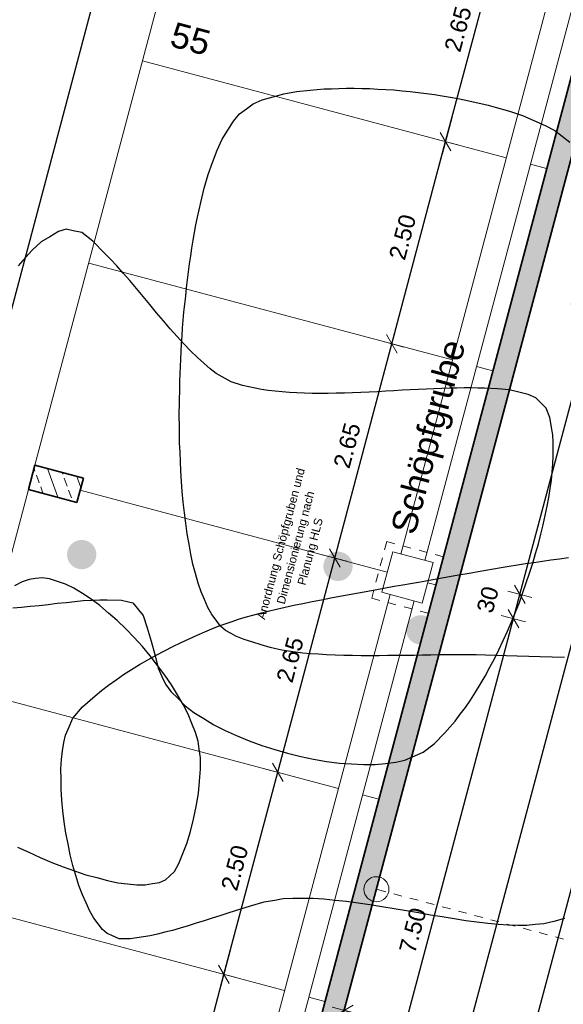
# Model space of a CAD drawing. Header units: metres. Extents: x 4462371 to 4462630, y 5328161 to 5328403.
# Tile 82 of 152: x 4462448.59 to 4462455.09, y 5328263.33 to 5328275.1. Entities that reach past the tile are written whole.
import ezdxf

# ---------------------------------------------------------------- set-up
doc = ezdxf.new("R2010")
doc.units = ezdxf.units.M
doc.header["$PDMODE"] = 65
doc.linetypes.add('AUSGEZOGEN', pattern=[0])
doc.linetypes.add('VERDECKT2_S2', pattern=[0.15, 0.1, -0.05])
doc.layers.add('B30_BEWSYM', color=3, linetype='AUSGEZOGEN')
doc.layers.add('B31_BEWLIN', color=3, linetype='AUSGEZOGEN')
for name, color, linetype, lineweight in [('Maßlinie_Allgemein', 7, 'AUSGEZOGEN', 13), ('Schraffur', 7, 'AUSGEZOGEN', 158), ('Standard', 7, 'AUSGEZOGEN', 13)]:
    doc.layers.add(name, color=color, linetype=linetype, lineweight=lineweight)
doc.styles.add('ARIAL', font='ARIAL.TTF')
doc.dimstyles.new('_DIMSTYLE_20', dxfattribs={"dimtxt": 0.2, "dimasz": 0.3, "dimexe": 0, "dimexo": 0, "dimgap": 0.1, "dimtad": 2, "dimdec": 1, "dimlfac": 100, "dimrnd": 0.5, "dimzin": 4, "dimdsep": 46, "dimtxsty": 'ARIAL', "dimblk1": 'ALL_ML_STRICH', "dimblk2": 'ALL_ML_STRICH', "dimsah": 1, "dimcen": 0, "dimclrd": 7, "dimclre": 7, "dimclrt": 7, "dimadec": 0, "dimazin": 0, "dimtfac": 1, "dimtdec": 0, "dimtix": 1, "dimtmove": 2, "dimatfit": 3, "dimfxl": 0, "dimtvp": 1.2, "dimtzin": 0, "dimlwd": 0, "dimlwe": 13, "dimarcsym": 0})
doc.dimstyles.new('_DIMSTYLE_3', dxfattribs={"dimtxt": 0.2, "dimasz": 0.3, "dimexe": 0, "dimexo": 0, "dimgap": 0.1, "dimtad": 2, "dimrnd": 0.005, "dimzin": 4, "dimdsep": 46, "dimtxsty": 'ARIAL', "dimblk1": 'ALL_ML_STRICH', "dimblk2": 'ALL_ML_STRICH', "dimsah": 1, "dimcen": 0, "dimclrd": 7, "dimclre": 7, "dimclrt": 7, "dimadec": 0, "dimazin": 0, "dimtfac": 1, "dimtdec": 0, "dimtix": 1, "dimtmove": 2, "dimatfit": 3, "dimfxl": 0, "dimtzin": 0, "dimlwd": 0, "dimlwe": 13, "dimarcsym": 0})
doc.dimstyles.new('_DIMSTYLE_5', dxfattribs={"dimtxt": 0.2, "dimasz": 0.3, "dimexe": 0, "dimexo": 1e-06, "dimgap": 0.1, "dimtad": 2, "dimrnd": 0.005, "dimzin": 4, "dimdsep": 46, "dimtxsty": 'ARIAL', "dimblk1": 'ALL_ML_STRICH', "dimblk2": 'ALL_ML_STRICH', "dimsah": 1, "dimcen": 0, "dimse1": 1, "dimse2": 1, "dimclrd": 7, "dimclre": 7, "dimclrt": 7, "dimadec": 0, "dimazin": 0, "dimtfac": 1, "dimtdec": 0, "dimtix": 1, "dimtmove": 2, "dimatfit": 3, "dimfxl": 0, "dimtzin": 0, "dimlwd": 0, "dimlwe": 13, "dimarcsym": 0})
doc.dimstyles.new('_DIMSTYLE_6', dxfattribs={"dimtxt": 0.2, "dimasz": 0.3, "dimexe": 0, "dimexo": 1e-06, "dimgap": 0.1, "dimtad": 2, "dimdec": 3, "dimrnd": 0.005, "dimzin": 4, "dimdsep": 46, "dimtxsty": 'ARIAL', "dimblk1": 'ALL_ML_STRICH', "dimblk2": 'ALL_ML_STRICH', "dimsah": 1, "dimcen": 0, "dimse1": 1, "dimse2": 1, "dimclrd": 7, "dimclre": 7, "dimclrt": 7, "dimadec": 0, "dimazin": 0, "dimtfac": 1, "dimtdec": 0, "dimtix": 1, "dimtmove": 2, "dimatfit": 3, "dimfxl": 0, "dimtzin": 0, "dimlwd": 0, "dimlwe": 13, "dimarcsym": 0})
doc.dimstyles.new('_DIMSTYLE_9', dxfattribs={"dimtxt": 0.2, "dimasz": 0.3, "dimexe": 0, "dimexo": 1e-06, "dimgap": 0.1, "dimtad": 2, "dimdec": 3, "dimrnd": 0.005, "dimzin": 4, "dimdsep": 46, "dimtxsty": 'ARIAL', "dimblk1": 'ALL_ML_STRICH', "dimblk2": 'ALL_ML_STRICH', "dimsah": 1, "dimcen": 0, "dimse1": 1, "dimse2": 1, "dimclrd": 7, "dimclre": 7, "dimclrt": 7, "dimadec": 0, "dimazin": 0, "dimtfac": 1, "dimtdec": 0, "dimtix": 1, "dimtmove": 2, "dimatfit": 3, "dimfxl": 0, "dimtzin": 0, "dimlwd": 0, "dimlwe": 13, "dimarcsym": 0})
pattern_1 = [(110, (0, 0), (-0.281907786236, -0.102606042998), []), (110, (-0.14095, -0.0513), (-0.281907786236, -0.102606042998), [0.1, -0.05])]

# ---------------------------------------------------------------- blocks, each defined once
blk = doc.blocks.new('ALL_ML_STRICH')
at = {"color": 0, "linetype": 'ByBlock', "lineweight": -2}
for p, q in [((0, -0.5), (0, 0.5)), ((-1, 0), (0.5, 0)), ((-0.3, -0.3), (0.3, 0.3))]:
    blk.add_line(p, q, dxfattribs=at)
blk = doc.blocks.new('*D86')
at = {"layer": 'DEFPOINTS', "color": 7, "linetype": 'AUSGEZOGEN', "lineweight": 13}
for p in [(4462452.857, 5328264.703), (4462457.607, 5328263.438), (4462457.221, 5328261.989)]:
    blk.add_point(p, dxfattribs=at)
at = {"layer": 'Maßlinie_Allgemein', "color": 7, "linetype": 'AUSGEZOGEN', "lineweight": -2}
blk.add_line((4462457.221, 5328261.989), (4462452.471, 5328263.254), dxfattribs=at)
at = {"layer": 'Maßlinie_Allgemein', "color": 7, "linetype": 'AUSGEZOGEN', "lineweight": 13, "xscale": 0.3, "yscale": 0.3, "zscale": 0.3}
for p, rotation in [((4462452.471, 5328263.254), 165.0861849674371), ((4462457.221, 5328261.989), 345.0861849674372)]:
    blk.add_blockref('ALL_ML_STRICH', p, dxfattribs=dict(at, rotation=rotation))
at = {"layer": 'Maßlinie_Allgemein', "color": 7, "linetype": 'AUSGEZOGEN', "lineweight": 13, "insert": (4462454.565, 5328262.596), "char_height": 0.2, "width": 0.01, "attachment_point": 1, "rotation": 165.0862, "line_spacing_factor": 0.60241, "style": 'ARIAL'}
blk.add_mtext('5.20', dxfattribs=at)
blk = doc.blocks.new('*D89')
at = {"layer": 'DEFPOINTS', "color": 7, "linetype": 'AUSGEZOGEN', "lineweight": 13}
for p in [(4462452.242, 5328263.363), (4462450.352, 5328261.124), (4462451.56, 5328260.802)]:
    blk.add_point(p, dxfattribs=at)
at = {"layer": 'Maßlinie_Allgemein', "color": 7, "linetype": 'AUSGEZOGEN', "lineweight": -2}
for p, q in [((4462450.352, 5328261.124), (4462451.034, 5328263.685)), ((4462451.034, 5328263.685), (4462451.034, 5328263.685)), ((4462450.352, 5328261.124), (4462450.352, 5328261.124))]:
    blk.add_line(p, q, dxfattribs=at)
at = {"layer": 'Maßlinie_Allgemein', "color": 7, "linetype": 'AUSGEZOGEN', "lineweight": 13, "xscale": 0.3, "yscale": 0.3, "zscale": 0.3}
for p, rotation in [((4462451.034, 5328263.685), 75.08618496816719), ((4462450.352, 5328261.124), 255.0861849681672)]:
    blk.add_blockref('ALL_ML_STRICH', p, dxfattribs=dict(at, rotation=rotation))
at = {"layer": 'Maßlinie_Allgemein', "color": 7, "linetype": 'AUSGEZOGEN', "lineweight": 13, "insert": (4462450.5, 5328262.47), "char_height": 0.2, "width": 0.8, "attachment_point": 5, "rotation": 75.0862, "style": 'ARIAL'}
blk.add_mtext('\\A1;{\\A1;{2.65\\H0.132000;\\S^ ;}}', dxfattribs=at)
blk = doc.blocks.new('*D90')
at = {"layer": 'DEFPOINTS', "color": 7, "linetype": 'AUSGEZOGEN', "lineweight": 13}
for p in [(4462452.885, 5328265.779), (4462451.034, 5328263.685), (4462452.242, 5328263.363)]:
    blk.add_point(p, dxfattribs=at)
at = {"layer": 'Maßlinie_Allgemein', "color": 7, "linetype": 'AUSGEZOGEN', "lineweight": -2}
for p, q in [((4462451.034, 5328263.685), (4462451.677, 5328266.101)), ((4462451.677, 5328266.101), (4462451.677, 5328266.101)), ((4462451.034, 5328263.685), (4462451.034, 5328263.685))]:
    blk.add_line(p, q, dxfattribs=at)
at = {"layer": 'Maßlinie_Allgemein', "color": 7, "linetype": 'AUSGEZOGEN', "lineweight": 13, "xscale": 0.3, "yscale": 0.3, "zscale": 0.3}
for p, rotation in [((4462451.677, 5328266.101), 75.08618496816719), ((4462451.034, 5328263.685), 255.0861849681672)]:
    blk.add_blockref('ALL_ML_STRICH', p, dxfattribs=dict(at, rotation=rotation))
at = {"layer": 'Maßlinie_Allgemein', "color": 7, "linetype": 'AUSGEZOGEN', "lineweight": 13, "insert": (4462451.163, 5328264.959), "char_height": 0.2, "width": 0.8, "attachment_point": 5, "rotation": 75.0862, "style": 'ARIAL'}
blk.add_mtext('\\A1;{\\A1;{2.50\\H0.132000;\\S^ ;}}', dxfattribs=at)
blk = doc.blocks.new('*D91')
at = {"layer": 'DEFPOINTS', "color": 7, "linetype": 'AUSGEZOGEN', "lineweight": 13}
for p in [(4462449.315, 5328269.472), (4462451.677, 5328266.101), (4462452.885, 5328265.779)]:
    blk.add_point(p, dxfattribs=at)
at = {"layer": 'Maßlinie_Allgemein', "color": 7, "linetype": 'AUSGEZOGEN', "lineweight": -2}
for p, q in [((4462451.677, 5328266.101), (4462452.359, 5328268.661)), ((4462452.359, 5328268.661), (4462452.359, 5328268.661)), ((4462451.677, 5328266.101), (4462451.677, 5328266.101))]:
    blk.add_line(p, q, dxfattribs=at)
at = {"layer": 'Maßlinie_Allgemein', "color": 7, "linetype": 'AUSGEZOGEN', "lineweight": 13, "xscale": 0.3, "yscale": 0.3, "zscale": 0.3}
for p, rotation in [((4462452.359, 5328268.661), 75.08618496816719), ((4462451.677, 5328266.101), 255.0861849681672)]:
    blk.add_blockref('ALL_ML_STRICH', p, dxfattribs=dict(at, rotation=rotation))
at = {"layer": 'Maßlinie_Allgemein', "color": 7, "linetype": 'AUSGEZOGEN', "lineweight": 13, "insert": (4462451.825, 5328267.446), "char_height": 0.2, "width": 0.8, "attachment_point": 5, "rotation": 75.0862, "style": 'ARIAL'}
blk.add_mtext('\\A1;{\\A1;{2.65\\H0.132000;\\S^ ;}}', dxfattribs=at)
blk = doc.blocks.new('*D92')
at = {"layer": 'DEFPOINTS', "color": 7, "linetype": 'AUSGEZOGEN', "lineweight": 13}
for p in [(4462449.417, 5328272.187), (4462449.315, 5328269.472), (4462452.359, 5328268.661)]:
    blk.add_point(p, dxfattribs=at)
at = {"layer": 'Maßlinie_Allgemein', "color": 7, "linetype": 'AUSGEZOGEN', "lineweight": -2}
for p, q in [((4462452.359, 5328268.661), (4462453.041, 5328271.222)), ((4462453.041, 5328271.222), (4462453.041, 5328271.222)), ((4462452.359, 5328268.661), (4462452.359, 5328268.661))]:
    blk.add_line(p, q, dxfattribs=at)
at = {"layer": 'Maßlinie_Allgemein', "color": 7, "linetype": 'AUSGEZOGEN', "lineweight": 13, "xscale": 0.3, "yscale": 0.3, "zscale": 0.3}
for p, rotation in [((4462453.041, 5328271.222), 75.08618496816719), ((4462452.359, 5328268.661), 255.0861849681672)]:
    blk.add_blockref('ALL_ML_STRICH', p, dxfattribs=dict(at, rotation=rotation))
at = {"layer": 'Maßlinie_Allgemein', "color": 7, "linetype": 'AUSGEZOGEN', "lineweight": 13, "insert": (4462452.507, 5328270.007), "char_height": 0.2, "width": 0.8, "attachment_point": 5, "rotation": 75.0862, "style": 'ARIAL'}
blk.add_mtext('\\A1;{\\A1;{2.65\\H0.132000;\\S^ ;}}', dxfattribs=at)
blk = doc.blocks.new('*D93')
at = {"layer": 'DEFPOINTS', "color": 7, "linetype": 'AUSGEZOGEN', "lineweight": 13}
for p in [(4462450.061, 5328274.603), (4462449.417, 5328272.187), (4462453.041, 5328271.222)]:
    blk.add_point(p, dxfattribs=at)
at = {"layer": 'Maßlinie_Allgemein', "color": 7, "linetype": 'AUSGEZOGEN', "lineweight": -2}
for p, q in [((4462453.041, 5328271.222), (4462453.685, 5328273.638)), ((4462453.685, 5328273.638), (4462453.685, 5328273.638)), ((4462453.041, 5328271.222), (4462453.041, 5328271.222))]:
    blk.add_line(p, q, dxfattribs=at)
at = {"layer": 'Maßlinie_Allgemein', "color": 7, "linetype": 'AUSGEZOGEN', "lineweight": 13, "xscale": 0.3, "yscale": 0.3, "zscale": 0.3}
for p, rotation in [((4462453.685, 5328273.638), 75.08618496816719), ((4462453.041, 5328271.222), 255.0861849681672)]:
    blk.add_blockref('ALL_ML_STRICH', p, dxfattribs=dict(at, rotation=rotation))
at = {"layer": 'Maßlinie_Allgemein', "color": 7, "linetype": 'AUSGEZOGEN', "lineweight": 13, "insert": (4462453.17, 5328272.497), "char_height": 0.2, "width": 0.8, "attachment_point": 5, "rotation": 75.0862, "style": 'ARIAL'}
blk.add_mtext('\\A1;{\\A1;{2.50\\H0.132000;\\S^ ;}}', dxfattribs=at)
blk = doc.blocks.new('*D94')
at = {"layer": 'DEFPOINTS', "color": 7, "linetype": 'AUSGEZOGEN', "lineweight": 13}
for p in [(4462451.432, 5328276.98), (4462450.061, 5328274.603), (4462453.685, 5328273.638)]:
    blk.add_point(p, dxfattribs=at)
at = {"layer": 'Maßlinie_Allgemein', "color": 7, "linetype": 'AUSGEZOGEN', "lineweight": -2}
for p, q in [((4462453.685, 5328273.638), (4462454.367, 5328276.199)), ((4462454.367, 5328276.199), (4462454.367, 5328276.199)), ((4462453.685, 5328273.638), (4462453.685, 5328273.638))]:
    blk.add_line(p, q, dxfattribs=at)
at = {"layer": 'Maßlinie_Allgemein', "color": 7, "linetype": 'AUSGEZOGEN', "lineweight": 13, "xscale": 0.3, "yscale": 0.3, "zscale": 0.3}
for p, rotation in [((4462454.367, 5328276.199), 75.08618496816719), ((4462453.685, 5328273.638), 255.0861849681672)]:
    blk.add_blockref('ALL_ML_STRICH', p, dxfattribs=dict(at, rotation=rotation))
at = {"layer": 'Maßlinie_Allgemein', "color": 7, "linetype": 'AUSGEZOGEN', "lineweight": 13, "insert": (4462453.833, 5328274.984), "char_height": 0.2, "width": 0.8, "attachment_point": 5, "rotation": 75.0862, "style": 'ARIAL'}
blk.add_mtext('\\A1;{\\A1;{2.65\\H0.132000;\\S^ ;}}', dxfattribs=at)
blk = doc.blocks.new('*D143')
at = {"layer": 'DEFPOINTS', "color": 7, "linetype": 'AUSGEZOGEN', "lineweight": 13}
for p in [(4462472.159, 5328337.173), (4462449.704, 5328252.863), (4462451.878, 5328252.283)]:
    blk.add_point(p, dxfattribs=at)
at = {"layer": 'Maßlinie_Allgemein', "color": 7, "linetype": 'AUSGEZOGEN', "lineweight": -2}
blk.add_line((4462451.878, 5328252.283), (4462474.333, 5328336.594), dxfattribs=at)
at = {"layer": 'Maßlinie_Allgemein', "color": 7, "linetype": 'AUSGEZOGEN', "lineweight": 13, "xscale": 0.3, "yscale": 0.3, "zscale": 0.3}
for p, rotation in [((4462474.333, 5328336.594), 75.08618496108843), ((4462451.878, 5328252.283), 255.0861849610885)]:
    blk.add_blockref('ALL_ML_STRICH', p, dxfattribs=dict(at, rotation=rotation))
at = {"layer": 'Maßlinie_Allgemein', "color": 7, "linetype": 'AUSGEZOGEN', "lineweight": 13, "insert": (4462462.91, 5328294.497), "char_height": 0.2, "width": 1, "attachment_point": 5, "rotation": 75.0862, "style": 'ARIAL'}
blk.add_mtext('\\A1;{\\A1;{87.25\\H0.132000;\\S^ ;}}', dxfattribs=at)
blk = doc.blocks.new('*D145')
at = {"layer": 'DEFPOINTS', "color": 7, "linetype": 'AUSGEZOGEN', "lineweight": 13}
for p in [(4462472.159, 5328337.173), (4462441.049, 5328239.214), (4462448.635, 5328237.194)]:
    blk.add_point(p, dxfattribs=at)
at = {"layer": 'Maßlinie_Allgemein', "color": 7, "linetype": 'AUSGEZOGEN', "lineweight": -2}
blk.add_line((4462448.635, 5328237.194), (4462475.058, 5328336.401), dxfattribs=at)
at = {"layer": 'Maßlinie_Allgemein', "color": 7, "linetype": 'AUSGEZOGEN', "lineweight": 13, "xscale": 0.3, "yscale": 0.3, "zscale": 0.3}
for p, rotation in [((4462475.058, 5328336.401), 75.08618496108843), ((4462448.635, 5328237.194), 255.0861849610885)]:
    blk.add_blockref('ALL_ML_STRICH', p, dxfattribs=dict(at, rotation=rotation))
at = {"layer": 'Maßlinie_Allgemein', "color": 7, "linetype": 'AUSGEZOGEN', "lineweight": 13, "insert": (4462461.663, 5328286.898), "char_height": 0.2, "width": 1.4, "attachment_point": 5, "rotation": 75.0862, "style": 'ARIAL'}
blk.add_mtext('\\A1;{\\A1;{102.66\\H0.132000;\\S5^ ;}}', dxfattribs=at)
blk = doc.blocks.new('*D146')
at = {"layer": 'DEFPOINTS', "color": 7, "linetype": 'AUSGEZOGEN', "lineweight": 13}
for p in [(4462472.159, 5328337.173), (4462440.149, 5328235.832), (4462448.459, 5328233.619)]:
    blk.add_point(p, dxfattribs=at)
at = {"layer": 'Maßlinie_Allgemein', "color": 7, "linetype": 'AUSGEZOGEN', "lineweight": -2}
blk.add_line((4462448.459, 5328233.619), (4462475.782, 5328336.208), dxfattribs=at)
at = {"layer": 'Maßlinie_Allgemein', "color": 7, "linetype": 'AUSGEZOGEN', "lineweight": 13, "xscale": 0.3, "yscale": 0.3, "zscale": 0.3}
for p, rotation in [((4462475.782, 5328336.208), 75.08618496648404), ((4462448.459, 5328233.619), 255.086184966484)]:
    blk.add_blockref('ALL_ML_STRICH', p, dxfattribs=dict(at, rotation=rotation))
at = {"layer": 'Maßlinie_Allgemein', "color": 7, "linetype": 'AUSGEZOGEN', "lineweight": 13, "insert": (4462461.937, 5328285.014), "char_height": 0.2, "width": 1.4, "attachment_point": 5, "rotation": 75.0862, "style": 'ARIAL'}
blk.add_mtext('\\A1;{\\A1;{106.16\\H0.132000;\\S5^ ;}}', dxfattribs=at)
blk = doc.blocks.new('*D149')
at = {"layer": 'DEFPOINTS', "color": 7, "linetype": 'AUSGEZOGEN', "lineweight": 13}
for p in [(4462455.432, 5328294.77), (4462444.614, 5328257.064), (4462445.338, 5328256.871)]:
    blk.add_point(p, dxfattribs=at)
at = {"layer": 'Maßlinie_Allgemein', "color": 7, "linetype": 'AUSGEZOGEN', "lineweight": -2}
for p, q in [((4462444.614, 5328257.064), (4462454.707, 5328294.963)), ((4462454.707, 5328294.963), (4462454.707, 5328294.963)), ((4462444.614, 5328257.064), (4462444.614, 5328257.064))]:
    blk.add_line(p, q, dxfattribs=at)
at = {"layer": 'Maßlinie_Allgemein', "color": 7, "linetype": 'AUSGEZOGEN', "lineweight": 13, "xscale": 0.3, "yscale": 0.3, "zscale": 0.3}
for p, rotation in [((4462454.707, 5328294.963), 75.0861849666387), ((4462444.614, 5328257.064), 255.0861849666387)]:
    blk.add_blockref('ALL_ML_STRICH', p, dxfattribs=dict(at, rotation=rotation))
at = {"layer": 'Maßlinie_Allgemein', "color": 7, "linetype": 'AUSGEZOGEN', "lineweight": 13, "insert": (4462449.466, 5328276.073), "char_height": 0.2, "width": 1, "attachment_point": 5, "rotation": 75.0862, "style": 'ARIAL'}
blk.add_mtext('\\A1;{\\A1;{39.22\\H0.132000;\\S^ ;}}', dxfattribs=at)
blk = doc.blocks.new('*D233')
at = {"layer": 'DEFPOINTS', "color": 7, "linetype": 'AUSGEZOGEN', "lineweight": 13}
for p in [(4462449.277, 5328269.327), (4462447.346, 5328262.08), (4462452.565, 5328260.69)]:
    blk.add_point(p, dxfattribs=at)
at = {"layer": 'Maßlinie_Allgemein', "color": 7, "linetype": 'AUSGEZOGEN', "lineweight": -2}
for p, q in [((4462452.565, 5328260.69), (4462454.495, 5328267.937)), ((4462454.495, 5328267.937), (4462454.495, 5328267.937)), ((4462452.565, 5328260.69), (4462452.565, 5328260.69))]:
    blk.add_line(p, q, dxfattribs=at)
at = {"layer": 'Maßlinie_Allgemein', "color": 7, "linetype": 'AUSGEZOGEN', "lineweight": 13, "xscale": 0.3, "yscale": 0.3, "zscale": 0.3}
for p, rotation in [((4462454.495, 5328267.937), 75.08618496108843), ((4462452.565, 5328260.69), 255.0861849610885)]:
    blk.add_blockref('ALL_ML_STRICH', p, dxfattribs=dict(at, rotation=rotation))
at = {"layer": 'Maßlinie_Allgemein', "color": 7, "linetype": 'AUSGEZOGEN', "lineweight": 13, "insert": (4462453.292, 5328264.211), "char_height": 0.2, "width": 0.8, "attachment_point": 5, "rotation": 75.0862, "style": 'ARIAL'}
blk.add_mtext('\\A1;{\\A1;{7.50\\H0.132000;\\S^ ;}}', dxfattribs=at)
blk = doc.blocks.new('*D234')
at = {"layer": 'DEFPOINTS', "color": 7, "linetype": 'AUSGEZOGEN', "lineweight": 13}
for p in [(4462449.354, 5328269.617), (4462449.277, 5328269.327), (4462454.495, 5328267.937)]:
    blk.add_point(p, dxfattribs=at)
at = {"layer": 'Maßlinie_Allgemein', "color": 7, "linetype": 'AUSGEZOGEN', "lineweight": -2}
for p, q in [((4462454.495, 5328267.937), (4462454.572, 5328268.227)), ((4462454.572, 5328268.227), (4462454.572, 5328268.227)), ((4462454.495, 5328267.937), (4462454.495, 5328267.937))]:
    blk.add_line(p, q, dxfattribs=at)
at = {"layer": 'Maßlinie_Allgemein', "color": 7, "linetype": 'AUSGEZOGEN', "lineweight": 13, "xscale": 0.3, "yscale": 0.3, "zscale": 0.3}
for p, rotation in [((4462454.572, 5328268.227), 75.08618496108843), ((4462454.495, 5328267.937), 255.0861849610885)]:
    blk.add_blockref('ALL_ML_STRICH', p, dxfattribs=dict(at, rotation=rotation))
at = {"layer": 'Maßlinie_Allgemein', "color": 7, "linetype": 'AUSGEZOGEN', "lineweight": 13, "insert": (4462454.189, 5328268.165), "char_height": 0.2, "width": 0.8, "attachment_point": 5, "rotation": 75.0862, "style": 'ARIAL'}
blk.add_mtext('\\A1;{\\A1;{30\\H0.132000;\\S^ ;}}', dxfattribs=at)
blk = doc.blocks.new('*D235')
at = {"layer": 'DEFPOINTS', "color": 7, "linetype": 'AUSGEZOGEN', "lineweight": 13}
for p in [(4462451.284, 5328276.864), (4462449.354, 5328269.617), (4462454.572, 5328268.227)]:
    blk.add_point(p, dxfattribs=at)
at = {"layer": 'Maßlinie_Allgemein', "color": 7, "linetype": 'AUSGEZOGEN', "lineweight": -2}
for p, q in [((4462454.572, 5328268.227), (4462456.502, 5328275.474)), ((4462456.502, 5328275.474), (4462456.502, 5328275.474)), ((4462454.572, 5328268.227), (4462454.572, 5328268.227))]:
    blk.add_line(p, q, dxfattribs=at)
at = {"layer": 'Maßlinie_Allgemein', "color": 7, "linetype": 'AUSGEZOGEN', "lineweight": 13, "xscale": 0.3, "yscale": 0.3, "zscale": 0.3}
for p, rotation in [((4462456.502, 5328275.474), 75.08618496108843), ((4462454.572, 5328268.227), 255.0861849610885)]:
    blk.add_blockref('ALL_ML_STRICH', p, dxfattribs=dict(at, rotation=rotation))
at = {"layer": 'Maßlinie_Allgemein', "color": 7, "linetype": 'AUSGEZOGEN', "lineweight": 13, "insert": (4462455.344, 5328271.917), "char_height": 0.2, "width": 0.8, "attachment_point": 5, "rotation": 75.0862, "style": 'ARIAL'}
blk.add_mtext('\\A1;{\\A1;{7.50\\H0.132000;\\S^ ;}}', dxfattribs=at)
blk = doc.blocks.new('*D394')
at = {"layer": 'DEFPOINTS', "color": 7, "linetype": 'AUSGEZOGEN', "lineweight": 13}
for p in [(4462448.89, 5328312.946), (4462431.568, 5328260.539), (4462434.709, 5328259.702)]:
    blk.add_point(p, dxfattribs=at)
at = {"layer": 'Maßlinie_Allgemein', "color": 7, "linetype": 'AUSGEZOGEN', "lineweight": -2}
for p, q in [((4462431.568, 5328260.539), (4462445.749, 5328313.782)), ((4462445.749, 5328313.782), (4462445.749, 5328313.782)), ((4462431.568, 5328260.539), (4462431.568, 5328260.539))]:
    blk.add_line(p, q, dxfattribs=at)
at = {"layer": 'Maßlinie_Allgemein', "color": 7, "linetype": 'AUSGEZOGEN', "lineweight": 13, "xscale": 0.3, "yscale": 0.3, "zscale": 0.3}
for p, rotation in [((4462445.749, 5328313.782), 75.08618503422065), ((4462431.568, 5328260.539), 255.0861850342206)]:
    blk.add_blockref('ALL_ML_STRICH', p, dxfattribs=dict(at, rotation=rotation))
at = {"layer": 'Maßlinie_Allgemein', "color": 7, "linetype": 'AUSGEZOGEN', "lineweight": 13, "insert": (4462438.464, 5328287.22), "char_height": 0.2, "width": 1, "attachment_point": 5, "rotation": 75.0862, "style": 'ARIAL'}
blk.add_mtext('\\A1;{\\A1;{55.10\\H0.132000;\\S^ ;}}', dxfattribs=at)
blk = doc.blocks.new('*D519')
at = {"layer": 'DEFPOINTS', "color": 7, "linetype": 'AUSGEZOGEN', "lineweight": 13}
for p in [(4462471.853, 5328336.996), (4462450.17, 5328255.584), (4462451.861, 5328255.134)]:
    blk.add_point(p, dxfattribs=at)
at = {"layer": 'Maßlinie_Allgemein', "color": 7, "linetype": 'AUSGEZOGEN', "lineweight": -2}
for p, q in [((4462451.861, 5328255.134), (4462473.544, 5328336.546)), ((4462473.544, 5328336.546), (4462473.544, 5328336.546)), ((4462451.861, 5328255.134), (4462451.861, 5328255.134))]:
    blk.add_line(p, q, dxfattribs=at)
at = {"layer": 'Maßlinie_Allgemein', "color": 7, "linetype": 'AUSGEZOGEN', "lineweight": 13, "xscale": 0.3, "yscale": 0.3, "zscale": 0.3}
for p, rotation in [((4462473.544, 5328336.546), 75.08618496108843), ((4462451.861, 5328255.134), 255.0861849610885)]:
    blk.add_blockref('ALL_ML_STRICH', p, dxfattribs=dict(at, rotation=rotation))
at = {"layer": 'Maßlinie_Allgemein', "color": 7, "linetype": 'AUSGEZOGEN', "lineweight": 13, "insert": (4462462.507, 5328295.898), "char_height": 0.2, "width": 1, "attachment_point": 5, "rotation": 75.0862, "style": 'ARIAL'}
blk.add_mtext('\\A1;{\\A1;{84.25\\H0.132000;\\S^ ;}}', dxfattribs=at)
blk = doc.blocks.new('Laubbaum_Stamm')
at = {"lineweight": 13}
blk.add_hatch(color=7, dxfattribs=at).paths.add_polyline_path([(0, 0.5), (-0.051, 0.497), (-0.101, 0.49), (-0.15, 0.477), (-0.197, 0.459), (-0.243, 0.437), (-0.286, 0.41), (-0.326, 0.379), (-0.362, 0.344), (-0.395, 0.306), (-0.424, 0.264), (-0.449, 0.22), (-0.469, 0.174), (-0.484, 0.125), (-0.494, 0.076), (-0.499, 0.025), (-0.499, -0.025), (-0.494, -0.076), (-0.484, -0.125), (-0.469, -0.174), (-0.449, -0.22), (-0.424, -0.264), (-0.395, -0.306), (-0.362, -0.344), (-0.326, -0.379), (-0.286, -0.41), (-0.243, -0.437), (-0.197, -0.459), (-0.15, -0.477), (-0.101, -0.49), (-0.051, -0.497), (0, -0.5), (0.051, -0.497), (0.101, -0.49), (0.15, -0.477), (0.197, -0.459), (0.243, -0.437), (0.286, -0.41), (0.326, -0.379), (0.362, -0.344), (0.395, -0.306), (0.424, -0.264), (0.449, -0.22), (0.469, -0.174), (0.484, -0.125), (0.494, -0.076), (0.499, -0.025), (0.499, 0.025), (0.494, 0.076), (0.484, 0.125), (0.469, 0.174), (0.449, 0.22), (0.424, 0.264), (0.395, 0.306), (0.362, 0.344), (0.326, 0.379), (0.286, 0.41), (0.243, 0.437), (0.197, 0.459), (0.15, 0.477), (0.101, 0.49), (0.051, 0.497)])

msp = doc.modelspace()

# ---------------------------------------------------------------- hatches: boundary and pattern name
at = {"layer": 'Schraffur', "linetype": 'AUSGEZOGEN', "lineweight": 18}
h = msp.add_hatch(dxfattribs=at)
h.set_pattern_fill('SCHRAFFUR_7', scale=0.1, angle=65, style=0, pattern_type=2)
h.set_pattern_definition(pattern_1)
h.paths.add_polyline_path([(4462444.63049, 5328254.21367), (4462449.70364, 5328252.8625), (4462460.50529, 5328293.4187), (4462460.26371, 5328293.48305), (4462457.62056, 5328283.559), (4462456.65425, 5328283.81637), (4462456.57704, 5328283.52647), (4462457.54335, 5328283.26911), (4462450.16982, 5328255.58421), (4462446.78772, 5328256.48499), (4462446.72338, 5328256.24341), (4462450.10548, 5328255.34263), (4462449.52641, 5328253.16842), (4462444.93641, 5328254.39091), (4462445.01086, 5328254.67042), (4462444.76928, 5328254.73476)], flags=0)
h = msp.add_hatch(dxfattribs=at)
h.set_pattern_fill('SCHRAFFUR_7', scale=0.1, angle=65, style=0, pattern_type=2)
h.set_pattern_definition(pattern_1)
h.paths.add_polyline_path([(4462448.69687, 5328269.48144), (4462449.27666, 5328269.32702), (4462449.35387, 5328269.61691), (4462448.77408, 5328269.77133)], flags=0)

# ---------------------------------------------------------------- linework, layer by layer
at = {"layer": 'B31_BEWLIN', "color": 250, "linetype": 'AUSGEZOGEN'}
for points in [[(4462455.10549, 5328267.47478), (4462454.96041, 5328267.476), (4462454.81628, 5328267.47924), (4462454.67793, 5328267.48323), (4462454.53958, 5328267.48723), (4462454.40701, 5328267.49197), (4462454.28427, 5328267.49557), (4462454.16092, 5328267.49996), (4462454.0488, 5328267.50303), (4462453.95291, 5328267.50409), (4462453.87467, 5328267.5055), (4462453.78925, 5328267.50547), (4462453.69804, 5328267.50469), (4462453.60682, 5328267.50391), (4462453.50983, 5328267.50238), (4462453.40924, 5328267.50056), (4462453.30866, 5328267.49873), (4462453.20526, 5328267.49724), (4462453.09984, 5328267.49669), (4462452.99504, 5328267.49536), (4462452.88883, 5328267.49419), (4462452.78279, 5328267.49442), (4462452.67597, 5328267.49403), (4462452.5693, 5328267.49505), (4462452.46561, 5328267.49715), (4462452.36271, 5328267.49987), (4462452.26215, 5328267.50445), (4462452.16614, 5328267.51135), (4462452.06934, 5328267.51763), (4462451.97709, 5328267.52622), (4462451.89156, 5328267.5376), (4462451.80525, 5328267.54835), (4462451.72567, 5328267.56188), (4462451.65481, 5328267.57739), (4462451.58559, 5328267.59384), (4462451.48079, 5328267.62311), (4462451.37929, 5328267.65628), (4462451.27639, 5328267.68961), (4462451.17679, 5328267.72682), (4462451.11936, 5328267.75871), (4462451.05298, 5328267.79462), (4462450.99454, 5328267.84911), (4462450.94273, 5328267.91778), (4462450.88951, 5328267.98662), (4462450.84293, 5328268.06963), (4462450.80125, 5328268.16418), (4462450.7602, 5328268.25794), (4462450.72404, 5328268.36323), (4462450.6937, 5328268.47568), (4462450.66335, 5328268.58813), (4462450.63804, 5328268.70711), (4462450.61665, 5328268.82919), (4462450.59464, 5328268.95206), (4462450.57655, 5328269.07803), (4462450.56127, 5328269.20368), (4462450.54677, 5328269.32994), (4462450.5357, 5328269.45509), (4462450.52774, 5328269.57633), (4462450.51915, 5328269.69835), (4462450.51289, 5328269.81582), (4462450.50862, 5328269.92595), (4462450.50434, 5328270.03607), (4462450.50206, 5328270.13885), (4462450.50118, 5328270.22965), (4462450.4995, 5328270.36766), (4462450.50124, 5328270.52336), (4462450.50507, 5328270.69092), (4462450.50628, 5328270.77478), (4462450.50923, 5328270.86128), (4462450.5125, 5328270.9506), (4462450.51639, 5328271.03913), (4462450.5214, 5328271.13109), (4462450.52718, 5328271.22367), (4462450.53297, 5328271.31626), (4462450.53971, 5328271.41086), (4462450.54723, 5328271.50609), (4462450.55615, 5328271.60116), (4462450.56586, 5328271.69684), (4462450.57635, 5328271.79315), (4462450.58684, 5328271.88946), (4462450.59874, 5328271.9856), (4462450.61126, 5328272.08096), (4462450.62316, 5328272.1771), (4462450.63629, 5328272.27167), (4462450.65084, 5328272.36609), (4462450.66538, 5328272.4605), (4462450.68117, 5328272.55334), (4462450.69881, 5328272.64383), (4462450.71646, 5328272.73432), (4462450.73675, 5328272.82308), (4462450.7575, 5328272.90965), (4462450.79822, 5328273.08217), (4462450.84481, 5328273.24404), (4462450.89742, 5328273.39026), (4462450.95143, 5328273.53632), (4462451.01145, 5328273.66673), (4462451.07963, 5328273.77555), (4462451.14703, 5328273.88374), (4462451.2212, 5328273.9705), (4462451.30489, 5328274.03068), (4462451.38455, 5328274.0896), (4462451.49255, 5328274.13684), (4462451.62205, 5328274.17302), (4462451.75093, 5328274.21), (4462451.90069, 5328274.23671), (4462452.06429, 5328274.25398), (4462452.14711, 5328274.26215), (4462452.23319, 5328274.26779), (4462452.32113, 5328274.27109), (4462452.40846, 5328274.27517), (4462452.49905, 5328274.27673), (4462452.5915, 5328274.27594), (4462452.68395, 5328274.27515), (4462452.77826, 5328274.27201), (4462452.87382, 5328274.2673), (4462452.96937, 5328274.26259), (4462453.06679, 5328274.25552), (4462453.16467, 5328274.24627), (4462453.26114, 5328274.23719), (4462453.35806, 5328274.22591), (4462453.45483, 5328274.21323), (4462453.55081, 5328274.19993), (4462453.64522, 5328274.18538), (4462453.73868, 5328274.16881), (4462453.83214, 5328274.15225), (4462453.92466, 5328274.13365), (4462454.0142, 5328274.11398), (4462454.10515, 5328274.09415), (4462454.19375, 5328274.07245), (4462454.27859, 5328274.04905), (4462454.44686, 5328274.00242), (4462454.60229, 5328273.94946), (4462454.73865, 5328273.89159), (4462454.87422, 5328273.83311), (4462454.98931, 5328273.76989), (4462455.07922, 5328273.70185), (4462455.16852, 5328273.63372)], [(4462448.50983, 5328268.06733), (4462448.61185, 5328268.0754), (4462448.71701, 5328268.08594), (4462448.82279, 5328268.0957), (4462448.93171, 5328268.10795), (4462449.03922, 5328268.12035), (4462449.14595, 5328268.13214), (4462449.25128, 5328268.14409), (4462449.3519, 5328268.15232), (4462449.45314, 5328268.15976), (4462449.54967, 5328268.16348), (4462449.63696, 5328268.16115), (4462449.81014, 5328268.15667), (4462449.946, 5328268.1252), (4462450.01395, 5328268.04314), (4462450.06955, 5328267.97557), (4462450.11766, 5328267.82617), (4462450.1626, 5328267.66789), (4462450.20692, 5328267.51039), (4462450.24886, 5328267.34463), (4462450.29283, 5328267.24615), (4462450.33346, 5328267.15397), (4462450.4, 5328267.06508), (4462450.48562, 5328266.98108), (4462450.57046, 5328266.89647), (4462450.67578, 5328266.81658), (4462450.79455, 5328266.74226), (4462450.91474, 5328266.66776), (4462451.04838, 5328266.59883), (4462451.19065, 5328266.53671), (4462451.3337, 5328266.47522), (4462451.48538, 5328266.42056), (4462451.64084, 5328266.374), (4462451.79491, 5328266.3276), (4462451.95197, 5328266.28868), (4462452.10659, 5328266.2593), (4462452.262, 5328266.23055), (4462452.41557, 5328266.21054), (4462452.56045, 5328266.20152), (4462452.70534, 5328266.19249), (4462452.84215, 5328266.19366), (4462452.96545, 5328266.20708), (4462453.08812, 5328266.22128), (4462453.1971, 5328266.24633), (4462453.28702, 5328266.28523), (4462453.41592, 5328266.34047), (4462453.54637, 5328266.43991), (4462453.67356, 5328266.57247), (4462453.73606, 5328266.63852), (4462453.79813, 5328266.71317), (4462453.85884, 5328266.79438), (4462453.92094, 5328266.87542), (4462453.98106, 5328266.96382), (4462454.04042, 5328267.058), (4462454.099, 5328267.15156), (4462454.15621, 5328267.25169), (4462454.21172, 5328267.35557), (4462454.26785, 5328267.45867), (4462454.32167, 5328267.56631), (4462454.37299, 5328267.67708), (4462454.42432, 5328267.78786), (4462454.47379, 5328267.90099), (4462454.52061, 5328268.01585), (4462454.56681, 5328268.13149), (4462454.60958, 5328268.24825), (4462454.64954, 5328268.36533), (4462454.6895, 5328268.48241), (4462454.72587, 5328268.5992), (4462454.75926, 5328268.71491), (4462454.79344, 5328268.83124), (4462454.82386, 5328268.94587), (4462454.85115, 5328269.05802), (4462454.87703, 5328269.17033), (4462454.89977, 5328269.28016), (4462454.91843, 5328269.38549), (4462454.93569, 5328269.49097), (4462454.94902, 5328269.59335), (4462454.95749, 5328269.69061), (4462454.96736, 5328269.7877), (4462454.97237, 5328269.87966), (4462454.97234, 5328269.96509), (4462454.97091, 5328270.05068), (4462454.96506, 5328270.12895), (4462454.9534, 5328270.20007), (4462454.93211, 5328270.34137), (4462454.88864, 5328270.45107), (4462454.82139, 5328270.51822), (4462454.76215, 5328270.57542), (4462454.67287, 5328270.6157), (4462454.55932, 5328270.64315), (4462454.44498, 5328270.66998), (4462454.30575, 5328270.68475), (4462454.14913, 5328270.69087), (4462454.07184, 5328270.69346), (4462453.99017, 5328270.69513), (4462453.90536, 5328270.69431), (4462453.81915, 5328270.69367), (4462453.72918, 5328270.69132), (4462453.63702, 5328270.68852), (4462453.54548, 5328270.68493), (4462453.45176, 5328270.68088), (4462453.35584, 5328270.67638), (4462453.26055, 5328270.67109), (4462453.16385, 5328270.66597), (4462453.06636, 5328270.66023), (4462452.96826, 5328270.65527), (4462452.86937, 5328270.64969), (4462452.77065, 5328270.64551), (4462452.67114, 5328270.64071), (4462452.57241, 5328270.63654), (4462452.47385, 5328270.63377), (4462452.37608, 5328270.63162), (4462452.27908, 5328270.63009), (4462452.18366, 5328270.6298), (4462452.08964, 5328270.62935), (4462451.99735, 5328270.63154), (4462451.90741, 5328270.6356), (4462451.81748, 5328270.63965), (4462451.72927, 5328270.64636), (4462451.64561, 5328270.65538), (4462451.56194, 5328270.6644), (4462451.4822, 5328270.67652), (4462451.40638, 5328270.69175), (4462451.25473, 5328270.72221), (4462451.12174, 5328270.76616), (4462451.01365, 5328270.82738), (4462450.94282, 5328270.86813), (4462450.86955, 5328270.92363), (4462450.79337, 5328270.99087), (4462450.71579, 5328271.05827), (4462450.63592, 5328271.13661), (4462450.55484, 5328271.22293), (4462450.47438, 5328271.30846), (4462450.39271, 5328271.40196), (4462450.31059, 5328271.49765), (4462450.22909, 5328271.59256), (4462450.14791, 5328271.69028), (4462450.06798, 5328271.78643), (4462449.98664, 5328271.88274), (4462449.90654, 5328271.97748), (4462449.82922, 5328272.0655), (4462449.75268, 5328272.15413), (4462449.67814, 5328272.23541), (4462449.60745, 5328272.30699), (4462449.46466, 5328272.45032), (4462449.33618, 5328272.5514), (4462449.23233, 5328272.57312), (4462449.23233, 5328272.57312), (4462449.14867, 5328272.59173), (4462449.05373, 5328272.56504), (4462448.95174, 5328272.50216), (4462448.84974, 5328272.43928), (4462448.74007, 5328272.34099), (4462448.62869, 5328272.21584), (4462448.57371, 5328272.15319)], [(4462455.10754, 5328264.35369), (4462454.97866, 5328264.31672), (4462454.8589, 5328264.29079), (4462454.75369, 5328264.27995), (4462454.65779, 5328264.26934), (4462454.55018, 5328264.26833), (4462454.43339, 5328264.27409), (4462454.31519, 5328264.28001), (4462454.18922, 5328264.29253), (4462454.05672, 5328264.31008), (4462453.92484, 5328264.32685), (4462453.78642, 5328264.34864), (4462453.64458, 5328264.37155), (4462453.50352, 5328264.39508), (4462453.35981, 5328264.42034), (4462453.21532, 5328264.44499), (4462453.06942, 5328264.46979), (4462452.92352, 5328264.49459), (4462452.78011, 5328264.51626), (4462452.6381, 5328264.53777), (4462452.49795, 5328264.55692), (4462452.36356, 5328264.57042), (4462452.22916, 5328264.58392), (4462452.09989, 5328264.59255), (4462451.97823, 5328264.59318), (4462451.85657, 5328264.59381), (4462451.74331, 5328264.58705), (4462451.6421, 5328264.56956), (4462451.51166, 5328264.5478), (4462451.34743, 5328264.5007), (4462451.16723, 5328264.44478), (4462451.07853, 5328264.41666), (4462450.98529, 5328264.38622), (4462450.89143, 5328264.35656), (4462450.79679, 5328264.32628), (4462450.70074, 5328264.29617), (4462450.60626, 5328264.26729), (4462450.51178, 5328264.23842), (4462450.41825, 5328264.21157), (4462450.3288, 5328264.18923), (4462450.23857, 5328264.16627), (4462450.15242, 5328264.14782), (4462450.07193, 5328264.13512), (4462449.91312, 5328264.11017), (4462449.7799, 5328264.10929), (4462449.69184, 5328264.14914), (4462449.63577, 5328264.17376), (4462449.58168, 5328264.22276), (4462449.53032, 5328264.28925), (4462449.47897, 5328264.35573), (4462449.43053, 5328264.4411), (4462449.38575, 5328264.53956), (4462449.34097, 5328264.63803), (4462449.29984, 5328264.74959), (4462449.26313, 5328264.86848), (4462449.22782, 5328264.9872), (4462449.19631, 5328265.11402), (4462449.1709, 5328265.2444), (4462449.14408, 5328265.37494), (4462449.12322, 5328265.50764), (4462449.10859, 5328265.63891), (4462449.09458, 5328265.76939), (4462449.08681, 5328265.89843), (4462449.08666, 5328266.01947), (4462449.0851, 5328266.14067), (4462449.09115, 5328266.25386), (4462449.1051, 5328266.35546), (4462449.11827, 5328266.45644), (4462449.13997, 5328266.54503), (4462449.17089, 5328266.61568), (4462449.2277, 5328266.74839), (4462449.34303, 5328266.88304), (4462449.49347, 5328267.01361), (4462449.5694, 5328267.07881), (4462449.65375, 5328267.14303), (4462449.74356, 5328267.2052), (4462449.83275, 5328267.26814), (4462449.9274, 5328267.32903), (4462450.02531, 5328267.38741), (4462450.12322, 5328267.44578), (4462450.22361, 5328267.50102), (4462450.3229, 5328267.55282), (4462450.42218, 5328267.60463), (4462450.52114, 5328267.65363), (4462450.61663, 5328267.69733), (4462450.7129, 5328267.74166), (4462450.8051, 5328267.78147), (4462450.89102, 5328267.81633), (4462450.97834, 5328267.85101), (4462451.0594, 5328267.88074), (4462451.13194, 5328267.90411), (4462451.20598, 5328267.92918), (4462451.28857, 5328267.95374), (4462451.37897, 5328267.9781), (4462451.46796, 5328268.00263), (4462451.56397, 5328268.02634), (4462451.6642, 5328268.04957), (4462451.76521, 5328268.07341), (4462451.87044, 5328268.09676), (4462451.97848, 5328268.11978), (4462452.08713, 5328268.14203), (4462452.1986, 5328268.16394), (4462452.31069, 5328268.18507), (4462452.42137, 5328268.20636), (4462452.53267, 5328268.22687), (4462452.64257, 5328268.24754), (4462452.75309, 5328268.26743), (4462452.86142, 5328268.28686), (4462452.96678, 5328268.30522), (4462453.07073, 5328268.32373), (4462453.17171, 5328268.34117), (4462453.26612, 5328268.35724), (4462453.35991, 5328268.37409), (4462453.44854, 5328268.38941), (4462453.53019, 5328268.40353), (4462453.66223, 5328268.42719), (4462453.81855, 5328268.45528), (4462453.99003, 5328268.48516), (4462454.07507, 5328268.50018), (4462454.16448, 5328268.51612), (4462454.25609, 5328268.53251), (4462454.34831, 5328268.54812), (4462454.44413, 5328268.56403), (4462454.54276, 5328268.5796), (4462454.6406, 5328268.59456), (4462454.74063, 5328268.60997), (4462454.84269, 5328268.62444), (4462454.94475, 5328268.63891), (4462455.04821, 5328268.65321), (4462455.15229, 5328268.66673)], [(4462448.56501, 5328265.20667), (4462448.69947, 5328265.14475), (4462448.83534, 5328265.08268), (4462448.9745, 5328265.02448), (4462449.11229, 5328264.97286), (4462449.24868, 5328264.9214), (4462449.3837, 5328264.8765), (4462449.51284, 5328264.84226), (4462449.64259, 5328264.80723), (4462449.76631, 5328264.78145), (4462449.87869, 5328264.76837), (4462449.99107, 5328264.7553), (4462450.09289, 5328264.75556), (4462450.17934, 5328264.77041), (4462450.26499, 5328264.78465), (4462450.33543, 5328264.8149), (4462450.38671, 5328264.86204), (4462450.44184, 5328264.91571), (4462450.49558, 5328265.01054), (4462450.54289, 5328265.12962), (4462450.59161, 5328265.24853), (4462450.63468, 5328265.3923), (4462450.66918, 5328265.54205), (4462450.70307, 5328265.69258), (4462450.7284, 5328265.8491), (4462450.74101, 5328265.99428), (4462450.75363, 5328266.13945), (4462450.75354, 5328266.2733), (4462450.73954, 5328266.3773), (4462450.72615, 5328266.47225), (4462450.69561, 5328266.57689), (4462450.65135, 5328266.68597), (4462450.60647, 5328266.79584), (4462450.54725, 5328266.91094), (4462450.47757, 5328267.02796), (4462450.40852, 5328267.1442), (4462450.32823, 5328267.26174), (4462450.24058, 5328267.3773), (4462450.15356, 5328267.49207), (4462450.05919, 5328267.60485), (4462449.9604, 5328267.71031), (4462449.861, 5328267.81655), (4462449.75718, 5328267.91548), (4462449.65223, 5328268.00457), (4462449.54867, 5328268.0935), (4462449.44459, 5328268.17181), (4462449.34248, 5328268.23637), (4462449.23957, 5328268.30031), (4462449.13925, 5328268.34971), (4462449.04461, 5328268.38065), (4462448.94935, 5328268.41238), (4462448.85899, 5328268.42503), (4462448.77857, 5328268.41588), (4462448.70382, 5328268.40678), (4462448.61917, 5328268.37676), (4462448.52819, 5328268.32897)]]:
    msp.add_lwpolyline(points, dxfattribs=at)
at = {"layer": 'Standard', "color": 7, "linetype": 'AUSGEZOGEN', "lineweight": 35}
for p, q in [((4462460.50529, 5328293.4187), (4462449.70364, 5328252.8625)), ((4462457.54335, 5328283.26911), (4462450.16982, 5328255.58421)), ((4462448.69687, 5328269.48144), (4462448.77408, 5328269.77133)), ((4462448.77408, 5328269.77133), (4462449.35387, 5328269.61691)), ((4462449.35387, 5328269.61691), (4462449.27666, 5328269.32702)), ((4462449.27666, 5328269.32702), (4462448.69687, 5328269.48144))]:
    msp.add_line(p, q, dxfattribs=at)
at = {"layer": 'Standard', "color": 7, "linetype": 'AUSGEZOGEN', "lineweight": 18}
for p, q in [((4462457.03455, 5328283.30113), (4462453.14832, 5328268.70979)), ((4462457.32435, 5328283.22395), (4462453.43813, 5328268.63261)), ((4462452.92301, 5328268.25237), (4462453.05169, 5328268.73553)), ((4462453.05169, 5328268.73553), (4462453.53476, 5328268.60687)), ((4462453.40608, 5328268.12371), (4462453.53476, 5328268.60687)), ((4462453.01964, 5328268.22663), (4462449.71249, 5328255.8095)), ((4462453.40608, 5328268.12371), (4462452.92301, 5328268.25237)), ((4462453.30944, 5328268.14945), (4462450.00229, 5328255.73231))]:
    msp.add_line(p, q, dxfattribs=at)
at = {"layer": 'Standard', "color": 7, "linetype": 'AUSGEZOGEN', "lineweight": 13}
for p, q in [((4462450.70433, 5328277.01869), (4462448.77408, 5328269.77133)), ((4462454.40942, 5328273.44473), (4462450.06091, 5328274.6029)), ((4462454.89248, 5328273.31607), (4462454.69922, 5328273.36754)), ((4462453.766, 5328271.02895), (4462449.4175, 5328272.18712)), ((4462454.24907, 5328270.90029), (4462454.05581, 5328270.95176)), ((4462448.69687, 5328269.48144), (4462446.76663, 5328262.23408)), ((4462452.98735, 5328268.49395), (4462449.31527, 5328269.47196)), ((4462453.56705, 5328268.33955), (4462453.47042, 5328268.36529)), ((4462452.40196, 5328265.90748), (4462448.05346, 5328267.06565)), ((4462452.88503, 5328265.77882), (4462452.69177, 5328265.8303)), ((4462451.75855, 5328263.4917), (4462447.41005, 5328264.64987)), ((4462452.24162, 5328263.36304), (4462452.04835, 5328263.41451))]:
    msp.add_line(p, q, dxfattribs=at)
at = {"layer": 'Standard', "color": 7, "linetype": 'VERDECKT2_S2', "lineweight": 18}
for p, q in [((4462452.9808, 5328268.8579), (4462452.80064, 5328268.18148)), ((4462453.65713, 5328268.67776), (4462452.9808, 5328268.8579)), ((4462452.80064, 5328268.18148), (4462453.47697, 5328268.00134)), ((4462457.60679, 5328263.43832), (4462452.85729, 5328264.70329))]:
    msp.add_line(p, q, dxfattribs=at)
at = {"layer": 'Standard', "color": 7, "linetype": 'AUSGEZOGEN', "lineweight": 18}
msp.add_circle((4462452.85729, 5328264.70329), 0.15, dxfattribs=at)

# ---------------------------------------------------------------- block references
at = {"layer": 'B30_BEWSYM', "color": 3, "linetype": 'AUSGEZOGEN', "lineweight": -3, "xscale": 0.34999999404, "yscale": 0.3499999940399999, "zscale": 0.34999999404, "rotation": 308.3640628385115}
for p in [(4462449.3329, 5328268.70277), (4462452.3976, 5328268.56263), (4462453.38774, 5328267.80319)]:
    msp.add_blockref('Laubbaum_Stamm', p, dxfattribs=at)

# ---------------------------------------------------------------- texts
at = {"layer": 'Standard', "color": 7, "linetype": 'AUSGEZOGEN', "lineweight": 18, "char_height": 0.3, "style": 'ARIAL'}
for s, insert, width, attachment_point, rotation in [('\\W1.00;55', (4462450.821, 5328274.65918), 0.6199681, 9, 345.086185), ('\\W1.00;Schöpfgrube', (4462453.21267, 5328268.95137), 2.5407126, 4, 75.086185)]:
    msp.add_mtext(s, dxfattribs=dict(at, insert=insert, width=width, attachment_point=attachment_point, rotation=rotation))
at = {"layer": 'Standard', "color": 7, "linetype": 'AUSGEZOGEN', "lineweight": 18, "insert": (4462451.66672, 5328268.84568), "char_height": 0.1, "width": 1.9253032, "attachment_point": 2, "rotation": 75.086185, "line_spacing_factor": 1.084337, "style": 'ARIAL'}
msp.add_mtext('{\\fArial|i0|b0;\\H0.100000;\\W1.000000;\\C7;Anordnung Schöpfgruben und}\\P{\\fArial|i0|b0;\\H0.100000;\\W1.000000;\\C7;Dimensionierung nach}\\P{\\fArial|i0|b0;\\H0.100000;\\W1.000000;\\C7;Planung HLS}\\P', dxfattribs=at)

# ---------------------------------------------------------------- dimensions: what is measured, and where the dimension line sits
at = {"layer": 'Maßlinie_Allgemein', "color": 7, "linetype": 'AUSGEZOGEN', "lineweight": 13}
for base, p1, p2, dimstyle, picture, middle in [((4462475.78249, 5328336.20828), (4462440.14871, 5328235.83199), (4462472.15881, 5328337.1734), '_DIMSTYLE_9', '*D146', (4462461.93692, 5328285.0136)), ((4462475.05775, 5328336.40131), (4462441.04949, 5328239.21409), (4462472.15881, 5328337.1734), '_DIMSTYLE_9', '*D145', (4462461.66257, 5328286.89768)), ((4462474.33302, 5328336.59433), (4462449.70364, 5328252.8625), (4462472.15881, 5328337.1734), '_DIMSTYLE_5', '*D143', (4462462.91042, 5328294.49703)), ((4462473.54394, 5328336.54578), (4462451.86087, 5328255.13382), (4462473.54394, 5328336.54578), '_DIMSTYLE_3', '*D519', (4462462.50739, 5328295.89795)), ((4462445.74913, 5328313.7824), (4462431.56828, 5328260.5385), (4462445.74913, 5328313.7824), '_DIMSTYLE_3', '*D394', (4462438.46397, 5328287.21966)), ((4462454.7074, 5328294.9629), (4462444.61351, 5328257.06406), (4462454.7074, 5328294.9629), '_DIMSTYLE_3', '*D149', (4462449.46577, 5328276.07338)), ((4462454.36661, 5328276.19851), (4462453.68459, 5328273.63778), (4462454.36661, 5328276.19851), '_DIMSTYLE_3', '*D94', (4462453.83257, 5328274.98373)), ((4462456.50221, 5328275.47449), (4462454.57197, 5328268.22714), (4462456.50221, 5328275.47449), '_DIMSTYLE_3', '*D235', (4462455.34434, 5328271.91745)), ((4462453.68459, 5328273.63778), (4462453.04118, 5328271.22199), (4462453.68459, 5328273.63778), '_DIMSTYLE_3', '*D93', (4462453.17013, 5328272.49653)), ((4462453.04118, 5328271.22199), (4462452.35916, 5328268.66126), (4462453.04118, 5328271.22199), '_DIMSTYLE_3', '*D92', (4462452.50713, 5328270.00721)), ((4462454.57197, 5328268.22714), (4462454.49476, 5328267.93724), (4462454.57197, 5328268.22714), '_DIMSTYLE_20', '*D234', (4462454.18949, 5328268.16477)), ((4462452.35916, 5328268.66126), (4462451.67714, 5328266.10053), (4462452.35916, 5328268.66126), '_DIMSTYLE_3', '*D91', (4462451.82511, 5328267.44648)), ((4462454.49476, 5328267.93724), (4462452.56451, 5328260.68989), (4462454.49476, 5328267.93724), '_DIMSTYLE_3', '*D233', (4462453.29186, 5328264.21117)), ((4462451.67714, 5328266.10053), (4462451.03372, 5328263.68474), (4462451.67714, 5328266.10053), '_DIMSTYLE_3', '*D90', (4462451.16268, 5328264.95928)), ((4462451.03372, 5328263.68474), (4462450.3517, 5328261.12401), (4462451.03372, 5328263.68474), '_DIMSTYLE_3', '*D89', (4462450.49968, 5328262.46996))]:
    dim = msp.add_linear_dim(base=base, p1=p1, p2=p2, angle=75.086185, dimstyle=dimstyle, override={"dimpost": '<>', "dimclrd": 7, "dimclre": 7, "dimclrt": 7, "dimlwd": 0, "dimlwe": 13}, dxfattribs=at)
    dim.commit()
    dim.dimension.update_dxf_attribs({"geometry": picture, "text_midpoint": middle, "dimtype": 160})
dim = msp.add_linear_dim(base=(4462452.47124, 5328263.25382), p1=(4462457.60679, 5328263.43832), p2=(4462452.85729, 5328264.70329), angle=165.086185, text='5.20', dimstyle='_DIMSTYLE_6', override={"dimpost": '<>', "dimclrd": 7, "dimclre": 7, "dimclrt": 7, "dimlwd": 0, "dimlwe": 13}, dxfattribs=at)
dim.commit()
dim.dimension.update_dxf_attribs({"geometry": '*D86', "text_midpoint": (4462454.87173, 5328262.71797), "dimtype": 160})

doc.saveas('drawing.dxf')
